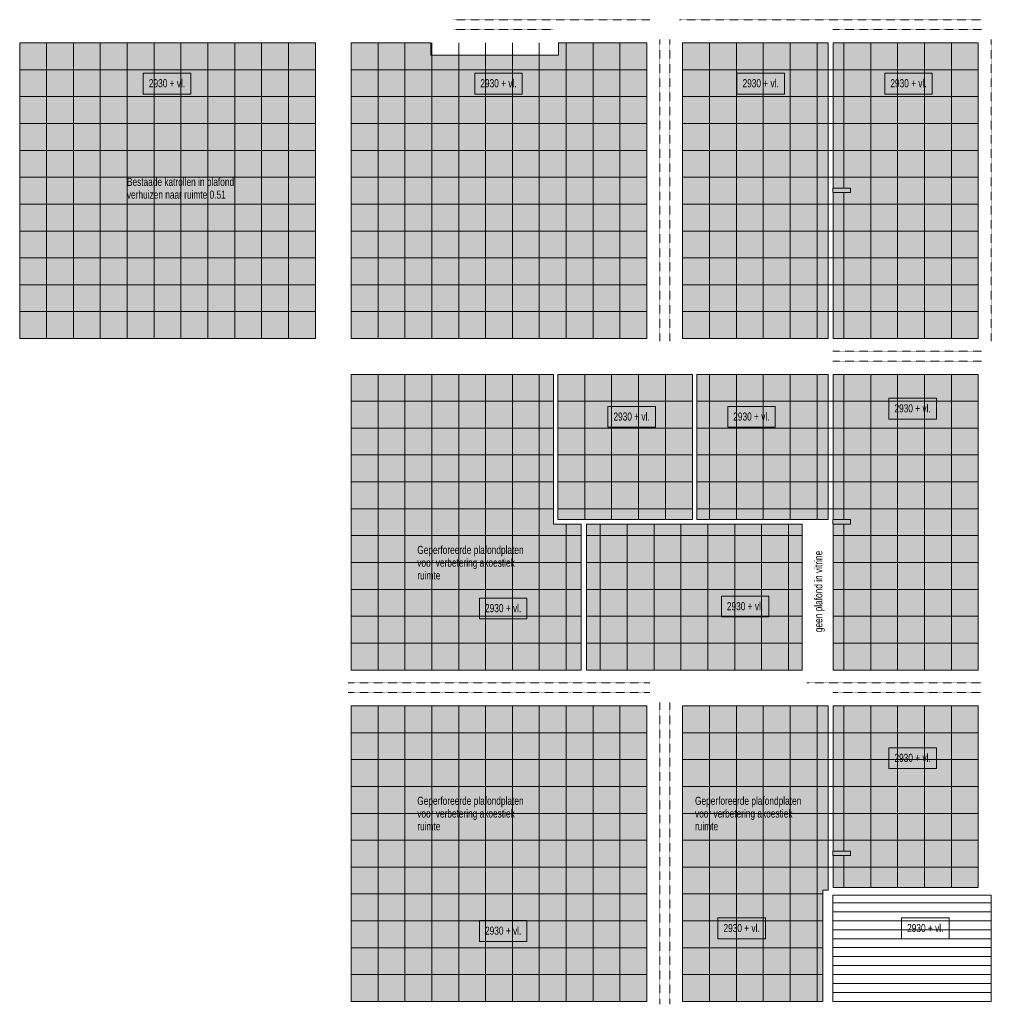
# Model space of a CAD drawing. Header units: millimetres. Extents: x 73705 to 433105, y 109410 to 279410.
# Tile 3 of 90: x 101680 to 123371, y 127695 to 149675. Entities that reach past the tile are written whole.
import ezdxf

# ---------------------------------------------------------------- set-up
doc = ezdxf.new("R2010")
doc.units = ezdxf.units.MM
doc.linetypes.add('Overhead', pattern=[2.5, 1.5, -1])
for name, color, linetype, lineweight in [('A-DETL', 90, 'Continuous', 9), ('A-DETL-GENF', 92, 'Continuous', 9), ('A-DETL-THIN', 151, 'Continuous', 9), ('A-FLOR-OVHD', 1, 'Overhead', 9), ('G-ANNO-TEXT', 231, 'Continuous', 9)]:
    doc.layers.add(name, color=color, linetype=linetype, lineweight=lineweight)
doc.styles.add('Arial Narrow', font='ARIALN.TTF', dxfattribs={"width": 0.9, "height": 180})
doc.styles.add('Arial Narrow_B', font='ARIALN.TTF', dxfattribs={"width": 0.9, "height": 180})

msp = doc.modelspace()

# ---------------------------------------------------------------- hatches: boundary and pattern name
at = {"layer": 'A-DETL-GENF'}
for color, points in [(10, [(108280.4, 142557.5), (108280.4, 149157.5), (101680.4, 149157.5), (101680.4, 142557.5), (105028.6, 142557.5)]), (10, [(113707.6, 142557.5), (115680.4, 142557.5), (115680.4, 149157.5), (113707.6, 149157.5), (113707.6, 148885), (110856.6, 148885), (110856.6, 149157.5), (109080.4, 149157.5), (109080.4, 142557.5), (110856.6, 142557.5)]), (10, [(119610.1, 142557.5), (119726.6, 142557.5), (119726.6, 149157.5), (116480.4, 149157.5), (116480.4, 142557.5)]), (10, [(120230.8, 142557.5), (123080.4, 142557.5), (123080.4, 149157.5), (119840.2, 149157.5), (119840.2, 145915), (120230.8, 145915), (120230.8, 145815), (119840.2, 145815), (119840.2, 142557.5)]), (230, [(119840.2, 145815), (120230.8, 145815), (120230.8, 145915), (119830.8, 145915), (119830.8, 145815)]), (10, [(113593.6, 135157.5), (114218.6, 135157.5), (114218.6, 138415.3), (113593.6, 138415.3), (113593.6, 141757.5), (109080.4, 141757.5), (109080.4, 135157.5), (110856.6, 135157.5)]), (10, [(114332.6, 138515.3), (116697, 138515.3), (116697, 141757.5), (113693.6, 141757.5), (113693.6, 138515.3), (114218.6, 138515.3)]), (10, [(119151.1, 138515.3), (119726.2, 138515.3), (119726.2, 141757.5), (116797, 141757.5), (116797, 138515.3)]), (10, [(120230.8, 135157.5), (123080.4, 135157.5), (123080.4, 141757.5), (119840.2, 141757.5), (119840.2, 138515), (120230.8, 138515), (120230.8, 138415), (119840.2, 138415), (119840.2, 135157.5)]), (230, [(119830.8, 138415), (120230.8, 138415), (120230.8, 138515), (119830.8, 138515)]), (10, [(119151.1, 135157.5), (119151.1, 138415.3), (114332.6, 138415.3), (114332.6, 135157.5), (116480.4, 135157.5)]), (10, [(115680.4, 127757.5), (115680.4, 134357.5), (109080.4, 134357.5), (109080.4, 127757.5)]), (10, [(119610.1, 127757.5), (119610.1, 130242.3), (119726.2, 130242.3), (119726.2, 134357.5), (116480.4, 134357.5), (116480.4, 127757.5), (119539.9, 127757.5)]), (10, [(120230.8, 130304.8), (123080.4, 130304.8), (123080.4, 134357.5), (119840.2, 134357.5), (119840.2, 131115), (120230.8, 131115), (120230.8, 131015), (119840.2, 131015), (119840.2, 130304.8)]), (230, [(120230.8, 131015), (120230.8, 131115), (119830.8, 131115), (119830.8, 131015), (119840.2, 131015)])]:
    msp.add_hatch(color=color, dxfattribs=at).paths.add_polyline_path(points)
h = msp.add_hatch(dxfattribs=at)
h.set_pattern_fill('FP_1', color=27, style=0, pattern_type=2)
h.set_pattern_definition([(0, (352990.5, -123639.95), (0, 200), [])])
h.paths.add_polyline_path([(123371.1, 127757.5), (123371.1, 130128.3), (119831.1, 130128.3), (119831.1, 127757.5)])

# ---------------------------------------------------------------- linework, layer by layer
at = {"layer": 'A-DETL'}
for p, q in [((102280.4, 149157.5), (102280.4, 142557.5)), ((102880.4, 149157.5), (102880.4, 142557.5)), ((103480.4, 149157.5), (103480.4, 142557.5)), ((104080.4, 149157.5), (104080.4, 142557.5)), ((104680.4, 149157.5), (104680.4, 142557.5)), ((105280.4, 149157.5), (105280.4, 142557.5)), ((105880.4, 149157.5), (105880.4, 142557.5)), ((106480.4, 149157.5), (106480.4, 142557.5)), ((107080.4, 149157.5), (107080.4, 142557.5)), ((107680.4, 149157.5), (107680.4, 142557.5)), ((110856.6, 149157.5), (109080.4, 149157.5)), ((109080.4, 149157.5), (109080.4, 142557.5)), ((109680.4, 149157.5), (109680.4, 142557.5)), ((110280.4, 149157.5), (110280.4, 142557.5)), ((110856.6, 148885), (110856.6, 149157.5)), ((110880.4, 149157.5), (110880.4, 142557.5)), ((111480.4, 149157.5), (111480.4, 142557.5)), ((112080.4, 149157.5), (112080.4, 142557.5)), ((112680.4, 149157.5), (112680.4, 142557.5)), ((113280.4, 149157.5), (113280.4, 142557.5)), ((115680.4, 149157.5), (113707.6, 149157.5)), ((113707.6, 149157.5), (113707.6, 148885)), ((113880.4, 149157.5), (113880.4, 142557.5)), ((114480.4, 149157.5), (114480.4, 142557.5)), ((115080.4, 149157.5), (115080.4, 142557.5)), ((115680.4, 142557.5), (115680.4, 149157.5)), ((119726.6, 149157.5), (116480.4, 149157.5)), ((116480.4, 149157.5), (116480.4, 142557.5)), ((117080.4, 149157.5), (117080.4, 142557.5)), ((117680.4, 149157.5), (117680.4, 142557.5)), ((118280.4, 149157.5), (118280.4, 142557.5)), ((118880.4, 149157.5), (118880.4, 142557.5)), ((119480.4, 149157.5), (119480.4, 142557.5)), ((119726.6, 142557.5), (119726.6, 149157.5)), ((123080.4, 149157.5), (119840.2, 149157.5)), ((119840.2, 149157.5), (119840.2, 145915)), ((120080.4, 149157.5), (120080.4, 145915)), ((120680.4, 149157.5), (120680.4, 142557.5)), ((121280.4, 149157.5), (121280.4, 142557.5)), ((121880.4, 149157.5), (121880.4, 142557.5)), ((122480.4, 149157.5), (122480.4, 142557.5)), ((123080.4, 142557.5), (123080.4, 149157.5)), ((113707.6, 148885), (110856.6, 148885)), ((101680.4, 148557.5), (108280.4, 148557.5)), ((109080.4, 148557.5), (115680.4, 148557.5)), ((116480.4, 148557.5), (123080.4, 148557.5)), ((101680.4, 147957.5), (108280.4, 147957.5)), ((109080.4, 147957.5), (115680.4, 147957.5)), ((116480.4, 147957.5), (123080.4, 147957.5)), ((101680.4, 147357.5), (108280.4, 147357.5)), ((109080.4, 147357.5), (115680.4, 147357.5)), ((116480.4, 147357.5), (123080.4, 147357.5)), ((101680.4, 146757.5), (108280.4, 146757.5)), ((109080.4, 146757.5), (115680.4, 146757.5)), ((116480.4, 146757.5), (123080.4, 146757.5)), ((101680.4, 146157.5), (108280.4, 146157.5)), ((109080.4, 146157.5), (115680.4, 146157.5)), ((116480.4, 146157.5), (123080.4, 146157.5)), ((119840.2, 145815), (119840.2, 142557.5)), ((120080.4, 145815), (120080.4, 142557.5)), ((101680.4, 145557.5), (108280.4, 145557.5)), ((109080.4, 145557.5), (115680.4, 145557.5)), ((116480.4, 145557.5), (123080.4, 145557.5)), ((101680.4, 144957.5), (108280.4, 144957.5)), ((109080.4, 144957.5), (115680.4, 144957.5)), ((116480.4, 144957.5), (123080.4, 144957.5)), ((101680.4, 144357.5), (108280.4, 144357.5)), ((109080.4, 144357.5), (115680.4, 144357.5)), ((116480.4, 144357.5), (123080.4, 144357.5)), ((101680.4, 143757.5), (108280.4, 143757.5)), ((109080.4, 143757.5), (115680.4, 143757.5)), ((116480.4, 143757.5), (123080.4, 143757.5)), ((101680.4, 143157.5), (108280.4, 143157.5)), ((109080.4, 143157.5), (115680.4, 143157.5)), ((116480.4, 143157.5), (123080.4, 143157.5)), ((109080.4, 142557.5), (115680.4, 142557.5)), ((116480.4, 142557.5), (119726.6, 142557.5)), ((119840.2, 142557.5), (123080.4, 142557.5)), ((109680.4, 141757.5), (109680.4, 135157.5)), ((110280.4, 141757.5), (110280.4, 135157.5)), ((110880.4, 141757.5), (110880.4, 135157.5)), ((111480.4, 141757.5), (111480.4, 135157.5)), ((112080.4, 141757.5), (112080.4, 135157.5)), ((112680.4, 141757.5), (112680.4, 135157.5)), ((113280.4, 141757.5), (113280.4, 135157.5)), ((116697, 141757.5), (113693.6, 141757.5)), ((113693.6, 141757.5), (113693.6, 138515.3)), ((114295.3, 138515.3), (114295.3, 141757.5)), ((114895.3, 138515.3), (114895.3, 141757.5)), ((115495.3, 138515.3), (115495.3, 141757.5)), ((116095.3, 138515.3), (116095.3, 141757.5)), ((116697, 138515.3), (116697, 141757.5)), ((119726.2, 141757.5), (116797, 141757.5)), ((116797, 141757.5), (116797, 138515.3)), ((117080.4, 141757.5), (117080.4, 138515.3)), ((117680.4, 141757.5), (117680.4, 138515.3)), ((118280.4, 141757.5), (118280.4, 138515.3)), ((118880.4, 141757.5), (118880.4, 138515.3)), ((119480.4, 141757.5), (119480.4, 138515.3)), ((119726.2, 138515.3), (119726.2, 141757.5)), ((123080.4, 141757.5), (119840.2, 141757.5)), ((119840.2, 141757.5), (119840.2, 138515)), ((120080.4, 141757.5), (120080.4, 138515)), ((120680.4, 141757.5), (120680.4, 135157.5)), ((121280.4, 141757.5), (121280.4, 135157.5)), ((121880.4, 141757.5), (121880.4, 135157.5)), ((122480.4, 141757.5), (122480.4, 135157.5)), ((123080.4, 135157.5), (123080.4, 141757.5)), ((109080.4, 141157.5), (113593.6, 141157.5)), ((113693.6, 141157.5), (116697, 141157.5)), ((116797, 141157.5), (123080.4, 141157.5)), ((109080.4, 140557.5), (113593.6, 140557.5)), ((113693.6, 140557.5), (116697, 140557.5)), ((116797, 140557.5), (123080.4, 140557.5)), ((109080.4, 139957.5), (113593.6, 139957.5)), ((113693.6, 139957.5), (116697, 139957.5)), ((116797, 139957.5), (123080.4, 139957.5)), ((109080.4, 139357.5), (113593.6, 139357.5)), ((113693.6, 139357.5), (116697, 139357.5)), ((116797, 139357.5), (123080.4, 139357.5)), ((109080.4, 138757.5), (113593.6, 138757.5)), ((113693.6, 138757.5), (116697, 138757.5)), ((116797, 138757.5), (123080.4, 138757.5)), ((113693.6, 138515.3), (116697, 138515.3)), ((116797, 138515.3), (119726.2, 138515.3)), ((113880.4, 138415.3), (113880.4, 135157.5)), ((119151.1, 138415.3), (114332.6, 138415.3)), ((114332.6, 138415.3), (114332.6, 135157.5)), ((114641.8, 138415.3), (114641.8, 135157.5)), ((115241.8, 138415.3), (115241.8, 135157.5)), ((115841.8, 138415.3), (115841.8, 135157.5)), ((116441.8, 138415.3), (116441.8, 135157.5)), ((117041.8, 138415.3), (117041.8, 135157.5)), ((117641.8, 138415.3), (117641.8, 135157.5)), ((118241.8, 138415.3), (118241.8, 135157.5)), ((118841.8, 138415.3), (118841.8, 135157.5)), ((119151.1, 135157.5), (119151.1, 138415.3)), ((119840.2, 138415), (119840.2, 135157.5)), ((120080.4, 138415), (120080.4, 135157.5)), ((109080.4, 138157.5), (114218.6, 138157.5)), ((114332.6, 138157.5), (119151.1, 138157.5)), ((119840.2, 138157.5), (123080.4, 138157.5)), ((109080.4, 137557.5), (114218.6, 137557.5)), ((114332.6, 137557.5), (119151.1, 137557.5)), ((114332.6, 137557.5), (119151.1, 137557.5)), ((119840.2, 137557.5), (123080.4, 137557.5)), ((109080.4, 136957.5), (114218.6, 136957.5)), ((114332.6, 136957.5), (119151.1, 136957.5)), ((119840.2, 136957.5), (123080.4, 136957.5)), ((109080.4, 136357.5), (114218.6, 136357.5)), ((114332.6, 136357.5), (119151.1, 136357.5)), ((119840.2, 136357.5), (123080.4, 136357.5)), ((109080.4, 135757.5), (114218.6, 135757.5)), ((114332.6, 135757.5), (119151.1, 135757.5)), ((119840.2, 135757.5), (123080.4, 135757.5)), ((114332.6, 135157.5), (119151.1, 135157.5)), ((119840.2, 135157.5), (123080.4, 135157.5)), ((109680.4, 134357.5), (109680.4, 127757.5)), ((110280.4, 134357.5), (110280.4, 127757.5)), ((110880.4, 134357.5), (110880.4, 127757.5)), ((111480.4, 134357.5), (111480.4, 127757.5)), ((112080.4, 134357.5), (112080.4, 127757.5)), ((112680.4, 134357.5), (112680.4, 127757.5)), ((113280.4, 134357.5), (113280.4, 127757.5)), ((113880.4, 134357.5), (113880.4, 127757.5)), ((114480.4, 134357.5), (114480.4, 127757.5)), ((115080.4, 134357.5), (115080.4, 127757.5)), ((117080.4, 134357.5), (117080.4, 127757.5)), ((117680.4, 134357.5), (117680.4, 127757.5)), ((118280.4, 134357.5), (118280.4, 127757.5)), ((118880.4, 134357.5), (118880.4, 127757.5)), ((119480.4, 134357.5), (119480.4, 127757.5)), ((120080.4, 134357.5), (120080.4, 131115)), ((120680.4, 134357.5), (120680.4, 130304.8)), ((121280.4, 134357.5), (121280.4, 130304.8)), ((121880.4, 134357.5), (121880.4, 130304.8)), ((122480.4, 134357.5), (122480.4, 130304.8)), ((109080.4, 133757.5), (115680.4, 133757.5)), ((116480.4, 133757.5), (123080.4, 133757.5)), ((109080.4, 133157.5), (115680.4, 133157.5)), ((116480.4, 133157.5), (123080.4, 133157.5)), ((109080.4, 132557.5), (115680.4, 132557.5)), ((116480.4, 132557.5), (123080.4, 132557.5)), ((109080.4, 131957.5), (115680.4, 131957.5)), ((116480.4, 131957.5), (123080.4, 131957.5)), ((109080.4, 131357.5), (115680.4, 131357.5)), ((116480.4, 131357.5), (123080.4, 131357.5)), ((120080.4, 131015), (120080.4, 130304.8)), ((109080.4, 130757.5), (115680.4, 130757.5)), ((116480.4, 130757.5), (123080.4, 130757.5)), ((109080.4, 130157.5), (115680.4, 130157.5)), ((116480.4, 130157.5), (119610.1, 130157.5)), ((109080.4, 129557.5), (115680.4, 129557.5)), ((116480.4, 129557.5), (119610.1, 129557.5)), ((109080.4, 128957.5), (115680.4, 128957.5)), ((116480.4, 128957.5), (119610.1, 128957.5)), ((109080.4, 128357.5), (115680.4, 128357.5)), ((116480.4, 128357.5), (119610.1, 128357.5))]:
    msp.add_line(p, q, dxfattribs=at)
at = {"layer": 'A-DETL-THIN'}
for p, q in [((108280.4, 149157.5), (101680.4, 149157.5)), ((101680.4, 149157.5), (101680.4, 142557.5)), ((108280.4, 142557.5), (108280.4, 149157.5)), ((119830.8, 145915), (119830.8, 145815)), ((120230.8, 145915), (119830.8, 145915)), ((119830.8, 145815), (120230.8, 145815)), ((120230.8, 145815), (120230.8, 145915)), ((101680.4, 142557.5), (108280.4, 142557.5)), ((113593.6, 141757.5), (109080.4, 141757.5)), ((109080.4, 141757.5), (109080.4, 135157.5)), ((113593.6, 138415.3), (113593.6, 141757.5)), ((119830.8, 138515), (119830.8, 138415)), ((120230.8, 138515), (119830.8, 138515)), ((120230.8, 138415), (120230.8, 138515)), ((114218.6, 138415.3), (113593.6, 138415.3)), ((114218.6, 135157.5), (114218.6, 138415.3)), ((119830.8, 138415), (120230.8, 138415)), ((109080.4, 135157.5), (114218.6, 135157.5)), ((115680.4, 134357.5), (109080.4, 134357.5)), ((109080.4, 134357.5), (109080.4, 127757.5)), ((115680.4, 127757.5), (115680.4, 134357.5)), ((119726.2, 134357.5), (116480.4, 134357.5)), ((116480.4, 134357.5), (116480.4, 127757.5)), ((119726.2, 130242.3), (119726.2, 134357.5)), ((123080.4, 134357.5), (119840.2, 134357.5)), ((119840.2, 134357.5), (119840.2, 131115)), ((123080.4, 130304.8), (123080.4, 134357.5)), ((119830.8, 131115), (119830.8, 131015)), ((120230.8, 131115), (119830.8, 131115)), ((119830.8, 131015), (120230.8, 131015)), ((119840.2, 131015), (119840.2, 130304.8)), ((120230.8, 131015), (120230.8, 131115)), ((119610.1, 127757.5), (119610.1, 130242.3)), ((119610.1, 130242.3), (119726.2, 130242.3)), ((123371.1, 130128.3), (119831.1, 130128.3)), ((119831.1, 130128.3), (119831.1, 127757.5)), ((119840.2, 130304.8), (123080.4, 130304.8)), ((123371.1, 127757.5), (123371.1, 130128.3)), ((109080.4, 127757.5), (115680.4, 127757.5)), ((116480.4, 127757.5), (119610.1, 127757.5)), ((119831.1, 127757.5), (123371.1, 127757.5))]:
    msp.add_line(p, q, dxfattribs=at)
at = {"layer": 'A-FLOR-OVHD'}
for p, q in [((111356.6, 149675), (115751.1, 149675)), ((116411.1, 149675), (123151.1, 149675)), ((111356.6, 149455), (113593.6, 149455)), ((119830.8, 149455), (123151.1, 149455)), ((115971.1, 149235), (115971.1, 142495)), ((116191.1, 149235), (116191.1, 142495)), ((123371.1, 149235), (123371.1, 142495)), ((119830.8, 142275), (123151.1, 142275)), ((119830.8, 142055), (123151.1, 142055)), ((109011.1, 134875), (115751.1, 134875)), ((119251.1, 134875), (123151.1, 134875)), ((109011.1, 134655), (115751.1, 134655)), ((119831.1, 134655), (123151.1, 134655)), ((115971.1, 134435), (115971.1, 127695)), ((116191.1, 134435), (116191.1, 127695))]:
    msp.add_line(p, q, dxfattribs=at)
at = {"layer": 'G-ANNO-TEXT', "color": 134, "flags": 128}
for points in [[(105499.7, 148016.2), (104440.4, 148016.2), (104440.4, 148481.2), (105499.7, 148481.2)], [(113004.1, 136298.6), (111944.8, 136298.6), (111944.8, 136763.6), (113004.1, 136763.6)], [(122144, 132957.8), (121084.7, 132957.8), (121084.7, 133422.8), (122144, 133422.8)], [(113004.1, 129098.6), (111944.8, 129098.6), (111944.8, 129563.6), (113004.1, 129563.6)], [(118327.3, 129157.8), (117267.9, 129157.8), (117267.9, 129622.8), (118327.3, 129622.8)], [(122427.3, 129157.8), (121367.9, 129157.8), (121367.9, 129622.8), (122427.3, 129622.8)]]:
    msp.add_lwpolyline(points, close=True, dxfattribs=at)
at = {"layer": 'G-ANNO-TEXT', "color": 150, "flags": 128}
for points in [[(112899.7, 148016.2), (111840.4, 148016.2), (111840.4, 148481.2), (112899.7, 148481.2)], [(118752.4, 148016.2), (117693, 148016.2), (117693, 148481.2), (118752.4, 148481.2)], [(122052.4, 148016.2), (120993, 148016.2), (120993, 148481.2), (122052.4, 148481.2)], [(122144, 140758.9), (121084.7, 140758.9), (121084.7, 141223.9), (122144, 141223.9)], [(115871.1, 140575.8), (114811.7, 140575.8), (114811.7, 141040.8), (115871.1, 141040.8)], [(118545.2, 140575.8), (117485.8, 140575.8), (117485.8, 141040.8), (118545.2, 141040.8)], [(118403.5, 136341.5), (117344.1, 136341.5), (117344.1, 136806.5), (118403.5, 136806.5)]]:
    msp.add_lwpolyline(points, close=True, dxfattribs=at)

# ---------------------------------------------------------------- texts
at = {"layer": 'G-ANNO-TEXT', "color": 134, "char_height": 180, "width": 974.05, "attachment_point": 1, "style": 'Arial Narrow_B'}
for insert in [(104564.4, 148346.3), (112068.8, 136628.8), (121208.7, 133287.9), (117391.9, 129487.9), (121491.9, 129487.9), (112068.8, 129428.8)]:
    msp.add_mtext('2930 + vl.', dxfattribs=dict(at, insert=insert))
at = {"layer": 'G-ANNO-TEXT', "color": 150, "char_height": 180, "attachment_point": 1}
for s, insert, width, style in [('2930 + vl.', (111964.4, 148346.3), 974.05, 'Arial Narrow_B'), ('2930 + vl.', (117817, 148346.3), 974.05, 'Arial Narrow_B'), ('2930 + vl.', (121117, 148346.3), 974.05, 'Arial Narrow_B'), ('Bestaade katrollen in plafond ', (104073.9, 146144.2), 2878.86, 'Arial Narrow'), ('verhuizen naar ruimte 0.51', (104073.9, 145859.8), 2597.468, 'Arial Narrow'), ('2930 + vl.', (114935.8, 140905.9), 974.05, 'Arial Narrow_B'), ('2930 + vl.', (117609.8, 140905.9), 974.05, 'Arial Narrow_B'), ('2930 + vl.', (121208.7, 141089), 974.05, 'Arial Narrow_B'), ('Geperforeerde plafondplaten ', (110556.3, 137928.7), 2864.429, 'Arial Narrow'), ('voor verbetering akoestiek ', (110556.3, 137644.3), 2619.113, 'Arial Narrow'), ('ruimte', (110556.3, 137359.8), 606.076, 'Arial Narrow'), ('2930 + vl.', (117468.1, 136671.6), 974.05, 'Arial Narrow_B'), ('Geperforeerde plafondplaten ', (110556.3, 132328.7), 2864.429, 'Arial Narrow'), ('Geperforeerde plafondplaten ', (116756.1, 132328.7), 2864.429, 'Arial Narrow'), ('voor verbetering akoestiek ', (110556.3, 132044.3), 2619.113, 'Arial Narrow'), ('voor verbetering akoestiek ', (116756.1, 132044.3), 2619.113, 'Arial Narrow'), ('ruimte', (110556.3, 131759.8), 606.076, 'Arial Narrow'), ('ruimte', (116756.1, 131759.8), 606.076, 'Arial Narrow')]:
    msp.add_mtext(s, dxfattribs=dict(at, insert=insert, width=width, style=style))
at = {"layer": 'G-ANNO-TEXT', "color": 7, "insert": (119420.2, 136002.4), "char_height": 180, "width": 2142.911, "attachment_point": 1, "rotation": 90, "style": 'Arial Narrow'}
msp.add_mtext('geen plafond in vitrine', dxfattribs=at)

doc.saveas('drawing.dxf')
